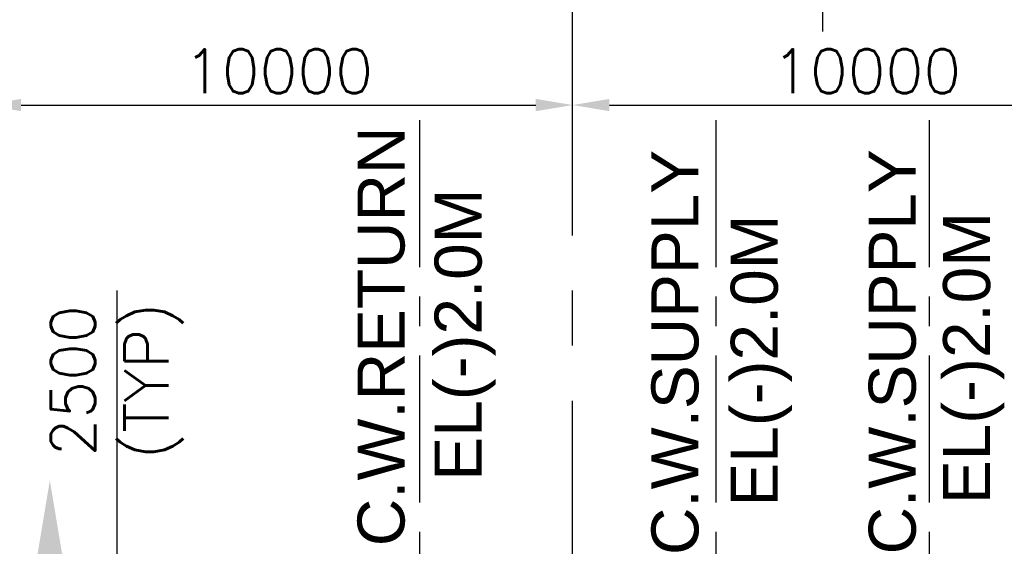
# Model space of a CAD drawing. Header units: inches. Extents: x -341304 to 31571016, y -692717 to 2132253.
# Tile 167 of 256: x 555809 to 572549, y -255086 to -246127. Entities that reach past the tile are written whole.
import ezdxf
from ezdxf.enums import TextEntityAlignment as Align

# ---------------------------------------------------------------- set-up
doc = ezdxf.new("R2010")
doc.units = ezdxf.units.IN
doc.header["$MEASUREMENT"] = 0
doc.linetypes.add('CENTER', pattern=[2, 1.25, -0.25, 0.25, -0.25])
doc.linetypes.add('CENTER2', pattern=[1.125, 0.75, -0.125, 0.125, -0.125])
for name, color, linetype in [('0-CL', 8, 'CENTER'), ('CANAL', 4, 'Continuous'), ('GRID', 2, 'CENTER2'), ('text', 3, 'Continuous')]:
    doc.layers.add(name, color=color, linetype=linetype)
doc.styles.add('ROMANS', font='romans')
doc.styles.get("Standard").update_dxf_attribs({"font": 'arial.ttf'})
doc.dimstyles.new('User600', dxfattribs={"dimscale": 500, "dimtxt": 1.5, "dimasz": 1.25, "dimexe": 1, "dimexo": 1, "dimgap": 0.4, "dimtad": 1, "dimdec": 0, "dimzin": 0, "dimdsep": 46, "dimtxsty": 'ROMANS', "dimcen": 1, "dimclrd": 8, "dimclre": 8, "dimclrt": 3, "dimadec": 0, "dimazin": 0, "dimtfac": 1, "dimtdec": 0, "dimtix": 1, "dimtofl": 0, "dimtmove": 0, "dimatfit": 3, "dimfxl": 1, "dimtolj": 1, "dimtzin": 0, "dimarcsym": 0})

# ---------------------------------------------------------------- blocks, each defined once
blk = doc.blocks.new('*D117')
at = {"color": 8, "lineweight": -2, "transparency": 16777216}
for p, q in [((557465.5844796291, -258983.5131497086), (557465.5844796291, -250732.2872951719)), ((558424.2368180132, -258983.5131497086), (557465.5844796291, -258983.5131497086)), ((557465.5844796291, -260858.5131536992), (557465.5844796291, -259608.5131497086)), ((559898.9404014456, -261483.5131536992), (557465.5844796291, -261483.5131536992))]:
    blk.add_line(p, q, dxfattribs=at)
at = {"color": 8, "transparency": 16777216}
for points in [[(557361.4178129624, -259608.5131497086), (557569.7511462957, -259608.5131497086), (557465.5844796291, -258983.5131497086)], [(557361.4178129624, -260858.5131536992), (557569.7511462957, -260858.5131536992), (557465.5844796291, -261483.5131536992)]]:
    blk.add_solid(points, dxfattribs=at)
at = {"layer": 'Defpoints', "color": 0, "transparency": 16777216}
for p in [(558424.2368180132, -258983.5131497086), (557465.5844796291, -261483.5131536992), (559898.9404014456, -261483.5131536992)]:
    blk.add_point(p, dxfattribs=at)
at = {"color": 3, "transparency": 16777216, "insert": (557465.5844796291, -252271.5730094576), "char_height": 750, "attachment_point": 5, "rotation": 90, "style": 'ROMANS'}
blk.add_mtext('\\A1;2500\\P(TYP)', dxfattribs=at)
blk = doc.blocks.new('*D325')
at = {"color": 8, "lineweight": -2, "transparency": 16777216}
blk.add_line((555834.3751275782, -247579.2146593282), (564584.3751275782, -247579.2146593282), dxfattribs=at)
at = {"color": 8, "transparency": 16777216}
for points in [[(555834.3751275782, -247475.0479926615), (555834.3751275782, -247683.3813259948), (555209.3751275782, -247579.2146593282)], [(564584.3751275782, -247475.0479926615), (564584.3751275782, -247683.3813259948), (565209.3751275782, -247579.2146593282)]]:
    blk.add_solid(points, dxfattribs=at)
at = {"layer": 'Defpoints', "color": 0, "transparency": 16777216}
for p in [(555209.3751275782, -247579.2146593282), (565209.3751275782, -247579.2146593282), (565209.3751275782, -247579.2146593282)]:
    blk.add_point(p, dxfattribs=at)
at = {"color": 3, "transparency": 16777216, "insert": (560209.3751275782, -247004.2146593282), "char_height": 750, "attachment_point": 5, "style": 'ROMANS'}
blk.add_mtext('\\A1;10000', dxfattribs=at)
blk = doc.blocks.new('*D326')
at = {"color": 8, "lineweight": -2, "transparency": 16777216}
blk.add_line((565834.3751275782, -247579.2146593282), (574584.3751275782, -247579.2146593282), dxfattribs=at)
at = {"color": 8, "transparency": 16777216}
for points in [[(565834.3751275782, -247475.0479926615), (565834.3751275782, -247683.3813259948), (565209.3751275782, -247579.2146593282)], [(574584.3751275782, -247475.0479926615), (574584.3751275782, -247683.3813259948), (575209.3751275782, -247579.2146593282)]]:
    blk.add_solid(points, dxfattribs=at)
at = {"layer": 'Defpoints', "color": 0, "transparency": 16777216}
for p in [(565209.3751275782, -247579.2146593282), (575209.3751275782, -247579.2146593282), (575209.3751275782, -247579.2146593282)]:
    blk.add_point(p, dxfattribs=at)
at = {"color": 3, "transparency": 16777216, "insert": (570209.3751275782, -247004.2146593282), "char_height": 750, "attachment_point": 5, "style": 'ROMANS'}
blk.add_mtext('\\A1;10000', dxfattribs=at)
blk = doc.blocks.new('A$C022D02BE')
at = {"layer": 'text', "lineweight": 25}
for s, p in [('C.W.RETURN', (-656.7484659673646, 7468.406499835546)), ('C.W.SUPPLY', (4340.155072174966, 7195.550669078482)), ('C.W.SUPPLY', (8034.08954518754, 7206.400001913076)), ('EL(-)2.0M', (752.3229938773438, 7499.677093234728)), ('EL(-)2.0M', (5788.143329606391, 7058.034901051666)), ('EL(-)2.0M', (9397.864625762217, 7100.178137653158))]:
    blk.add_text(s, height=800, rotation=90, dxfattribs=at).set_placement(p, align=Align.MIDDLE)

msp = doc.modelspace()

# ---------------------------------------------------------------- linework, layer by layer
at = {"layer": '0-CL', "lineweight": -3, "ltscale": 5000}
msp.add_line((569459.3751272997, -237577.6641396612), (569459.3751272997, -246512.2441846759), dxfattribs=at)
at = {"layer": '0-CL', "lineweight": -3, "ltscale": 2000}
for p, q in [((562609.3750978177, -247838.5799894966), (562609.375099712, -265083.513166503)), ((567644.3751486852, -247838.5799894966), (567644.3751486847, -268560.5131648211)), ((571274.3751486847, -247838.5799894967), (571274.3751486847, -268560.5131648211))]:
    msp.add_line(p, q, dxfattribs=at)
at = {"layer": 'CANAL', "color": 240, "linetype": 'CENTER2', "ltscale": 7500}
msp.add_line((565209.3751275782, -258233.5131497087), (565209.3751275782, -245134.1785883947), dxfattribs=at)
at = {"layer": 'GRID', "linetype": 'CENTER2', "ltscale": 5000}
msp.add_solid([(555946.9136392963, -256212.0148042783), (556696.9136392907, -256212.0148042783), (556321.9136392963, -253962.0148042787)], dxfattribs=at)

# ---------------------------------------------------------------- block references
at = {"color": 7}
msp.add_blockref('A$C022D02BE', (562609.375099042, -258983.5131536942), dxfattribs=at)

# ---------------------------------------------------------------- dimensions: what is measured, and where the dimension line sits
at = {"color": 8}
for base, p1, p2, picture, middle in [((565209.3751275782, -247579.2146593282), (555209.3751275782, -247579.2146593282), (565209.3751275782, -247579.2146593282), '*D325', (560209.3751275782, -247004.2146593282)), ((575209.3751275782, -247579.2146593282), (565209.3751275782, -247579.2146593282), (575209.3751275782, -247579.2146593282), '*D326', (570209.3751275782, -247004.2146593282))]:
    dim = msp.add_linear_dim(base=base, p1=p1, p2=p2, dimstyle='User600', override={"dimtmove": 1}, dxfattribs=at)
    dim.commit()
    dim.dimension.update_dxf_attribs({"geometry": picture, "text_midpoint": middle})
dim = msp.add_linear_dim(base=(557465.5844796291, -261483.5131536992), p1=(558424.2368180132, -258983.5131497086), p2=(559898.9404014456, -261483.5131536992), angle=90, text='<>\\X(TYP)', dimstyle='User600', override={"dimexe": 0, "dimexo": 0})
dim.commit()
dim.dimension.update_dxf_attribs({"geometry": '*D117', "text_midpoint": (557465.5844796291, -252271.5730094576), "dimtype": 160})

doc.saveas('drawing.dxf')
